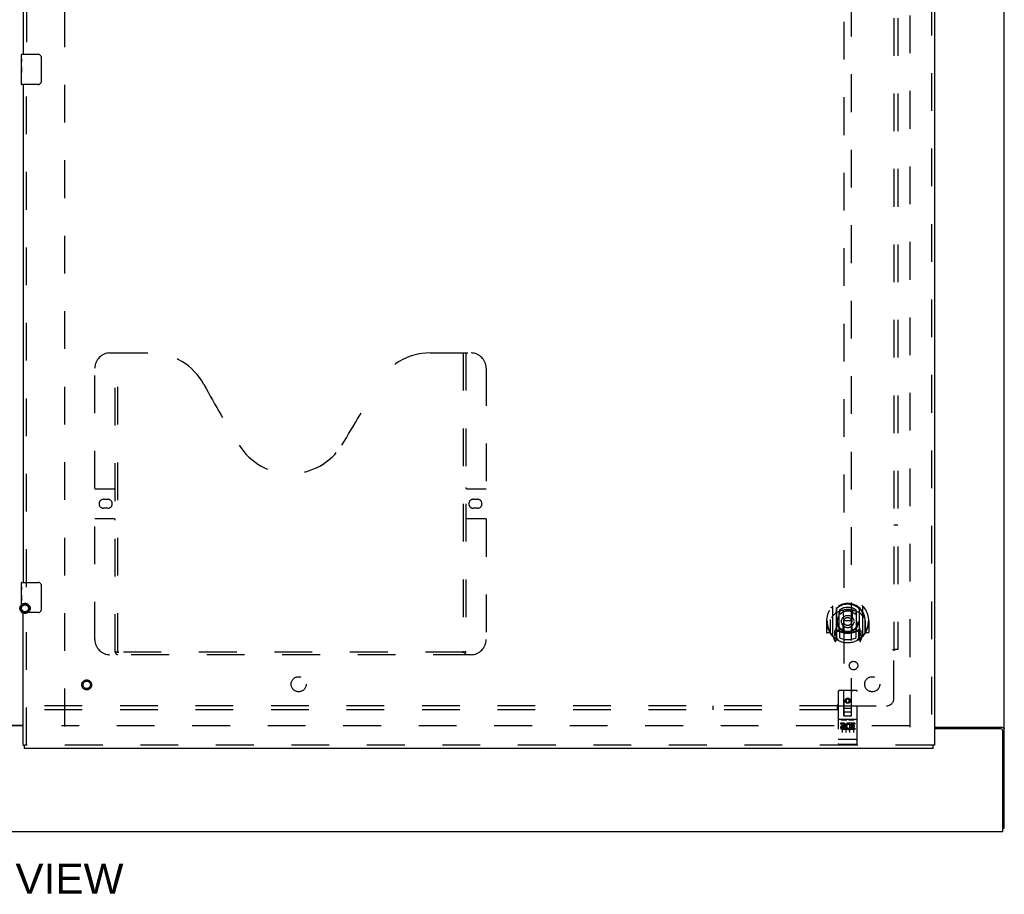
# Model space of a CAD drawing. Header units: inches. Extents: x 0 to 227, y 0 to 147.
# Tile 5 of 78: x 79 to 112, y 39 to 68. Entities that reach past the tile are written whole.
import ezdxf

# ---------------------------------------------------------------- set-up
doc = ezdxf.new("R2010")
doc.units = ezdxf.units.IN
doc.header["$LTSCALE"] = 12.505625
doc.header["$MEASUREMENT"] = 0
doc.linetypes.add('HIDDEN', pattern=[0.2, 0.1, -0.1])
doc.layers.get('0').update_dxf_attribs({"linetype": 'CONTINUOUS'})
for name, color, linetype in [('DEFAULT_2', 8, 'HIDDEN'), ('DIMENSIONS', 7, 'CONTINUOUS'), ('RIGHTHAND_DOOR_ASSEMBLY', 7, 'CONTINUOUS'), ('SUBPANEL', 7, 'CONTINUOUS')]:
    doc.layers.add(name, color=color, linetype=linetype)
doc.styles.get("Standard").update_dxf_attribs({"font": 'arial.ttf'})

msp = doc.modelspace()

# ---------------------------------------------------------------- linework, layer by layer
at = {"color": 3, "linetype": 'Continuous'}
for p, q in [((111.754, 41.106), (111.754, 108.898)), ((77.942, 44.517), (79.254, 44.517)), ((79.254, 44.502), (77.942, 44.502)), ((109.442, 44.45), (111.684, 44.45)), ((111.642, 44.398), (109.442, 44.398)), ((111.702, 41.002), (111.702, 44.338)), ((46.056, 41.002), (111.702, 41.002))]:
    msp.add_line(p, q, dxfattribs=at)
at = {"color": 7, "linetype": 'Continuous'}
msp.add_line((111.702, 41.106), (111.754, 41.106), dxfattribs=at)
at = {"color": 3, "linetype": 'Continuous'}
for points in [[(111.684, 44.45), (111.686, 44.448), (111.689, 44.447), (111.691, 44.445), (111.694, 44.444), (111.697, 44.443), (111.701, 44.441), (111.704, 44.44), (111.708, 44.438), (111.72, 44.435)], [(111.72, 44.435), (111.723, 44.433), (111.727, 44.432), (111.73, 44.431), (111.733, 44.43), (111.736, 44.428), (111.739, 44.427), (111.742, 44.426), (111.744, 44.424), (111.746, 44.423), (111.748, 44.421), (111.75, 44.419), (111.751, 44.418), (111.752, 44.416), (111.753, 44.414), (111.754, 44.413), (111.754, 44.411), (111.754, 44.409)]]:
    msp.add_lwpolyline(points, dxfattribs=at)
msp.add_arc((111.642, 44.338), 0.06, 0, 90, dxfattribs=at)
at = {"layer": 'DEFAULT_2', "color": 8, "linetype": 'HIDDEN'}
for p, q in [((80.629, 44.481), (80.629, 105.523)), ((108.629, 105.554), (108.629, 44.45)), ((108.615, 44.502), (80.525, 44.502))]:
    msp.add_line(p, q, dxfattribs=at)
for radius in [0.169, 0.124, 0.114]:
    msp.add_circle((79.313, 48.392), radius, dxfattribs=at)
at = {"layer": 'RIGHTHAND_DOOR_ASSEMBLY', "color": 8, "linetype": 'HIDDEN'}
for p, q in [((109.338, 106.148), (109.338, 43.856)), ((79.358, 83.407), (79.358, 66.597)), ((106.442, 72.831), (106.442, 44.829)), ((106.692, 44.829), (106.692, 72.831)), ((79.358, 49.097), (79.358, 65.907)), ((82.128, 56.856), (83.483, 56.856)), ((82.303, 46.946), (82.303, 56.856)), ((82.383, 46.976), (82.383, 56.856)), ((92.733, 56.856), (94.088, 56.856)), ((93.833, 56.856), (93.833, 46.976)), ((93.913, 56.856), (93.913, 46.946)), ((81.628, 47.356), (81.628, 56.356)), ((94.588, 56.356), (94.588, 47.356)), ((81.628, 52.356), (82.263, 52.356)), ((93.953, 52.356), (94.588, 52.356)), ((81.915, 52.006), (82.052, 52.006)), ((94.165, 52.006), (94.302, 52.006)), ((82.052, 51.706), (81.915, 51.706)), ((94.302, 51.706), (94.165, 51.706)), ((82.263, 51.356), (81.628, 51.356)), ((94.588, 51.356), (93.953, 51.356)), ((79.358, 43.856), (79.358, 48.407)), ((106.067, 48.457), (106.067, 47.489)), ((106.184, 48.403), (106.184, 47.387)), ((106.192, 48.378), (106.192, 47.375)), ((106.284, 47.655), (106.284, 48.286)), ((106.292, 48.339), (106.292, 48.236)), ((106.404, 48.312), (106.434, 47.973)), ((106.729, 48.312), (106.699, 47.973)), ((106.842, 48.236), (106.842, 48.339)), ((106.849, 48.286), (106.849, 47.655)), ((106.942, 48.378), (106.942, 47.375)), ((106.949, 48.403), (106.949, 47.387)), ((107.067, 47.489), (107.067, 48.457)), ((105.882, 47.973), (105.867, 47.973)), ((105.867, 47.973), (105.867, 47.6)), ((105.984, 47.973), (105.999, 47.973)), ((105.984, 47.973), (105.984, 47.585)), ((105.992, 48.02), (105.992, 48.022)), ((105.992, 47.562), (105.992, 48.02)), ((106.404, 47.629), (106.434, 47.973)), ((106.699, 47.973), (106.434, 47.973)), ((106.73, 47.629), (106.699, 47.973)), ((107.149, 47.973), (107.134, 47.973)), ((107.142, 48.02), (107.142, 48.022)), ((107.142, 47.562), (107.142, 48.02)), ((107.149, 47.973), (107.149, 47.585)), ((107.267, 47.973), (107.252, 47.973)), ((107.267, 47.973), (107.267, 47.6)), ((106.184, 47.644), (106.124, 47.644)), ((106.124, 47.644), (106.124, 47.494)), ((106.284, 47.645), (106.212, 47.645)), ((106.28, 47.627), (106.214, 47.627)), ((106.292, 47.675), (106.292, 47.422)), ((106.842, 47.422), (106.842, 47.675)), ((106.922, 47.645), (106.849, 47.645)), ((106.919, 47.627), (106.853, 47.627)), ((107.009, 47.644), (106.949, 47.644)), ((107.009, 47.494), (107.009, 47.644)), ((105.984, 47.585), (105.882, 47.585)), ((105.984, 47.585), (105.992, 47.6)), ((106.071, 47.479), (106.141, 47.303)), ((106.124, 47.494), (106.192, 47.494)), ((106.162, 47.548), (106.133, 47.502)), ((106.163, 47.384), (106.167, 47.38)), ((106.17, 47.306), (106.184, 47.387)), ((106.262, 47.325), (106.192, 47.434)), ((106.194, 47.607), (106.194, 47.4)), ((106.942, 47.434), (106.872, 47.325)), ((106.939, 47.4), (106.939, 47.607)), ((106.942, 47.494), (107.009, 47.494)), ((106.949, 47.387), (106.963, 47.306)), ((106.97, 47.383), (106.971, 47.383)), ((106.971, 47.383), (106.971, 47.384)), ((106.971, 47.383), (106.971, 47.384)), ((107.001, 47.502), (106.972, 47.548)), ((106.992, 47.303), (107.062, 47.479)), ((107.141, 47.6), (107.149, 47.585)), ((107.252, 47.585), (107.149, 47.585)), ((94.088, 46.856), (82.128, 46.856)), ((93.829, 46.936), (82.387, 46.936)), ((106.849, 45.669), (106.284, 45.669)), ((106.254, 45.639), (106.254, 43.914)), ((106.44, 44.829), (106.437, 45.639)), ((106.567, 45.402), (106.504, 45.366)), ((106.504, 45.366), (106.514, 45.36)), ((106.504, 45.366), (106.504, 45.293)), ((106.567, 45.39), (106.514, 45.36)), ((106.514, 45.36), (106.514, 45.299)), ((106.629, 45.366), (106.567, 45.402)), ((106.567, 45.402), (106.567, 45.39)), ((106.619, 45.36), (106.567, 45.39)), ((106.629, 45.366), (106.619, 45.36)), ((106.619, 45.299), (106.619, 45.36)), ((106.629, 45.293), (106.629, 45.366)), ((106.693, 44.829), (106.697, 45.639)), ((106.879, 43.914), (106.879, 45.639)), ((106.439, 45.079), (106.694, 45.079)), ((106.504, 45.293), (106.514, 45.299)), ((106.504, 45.293), (106.567, 45.257)), ((106.514, 45.299), (106.567, 45.269)), ((106.567, 45.269), (106.619, 45.299)), ((106.567, 45.257), (106.629, 45.293)), ((106.567, 45.257), (106.567, 45.269)), ((106.629, 45.293), (106.619, 45.299)), ((106.849, 44.712), (106.284, 44.712)), ((106.356, 44.696), (106.528, 44.696)), ((106.44, 44.829), (106.462, 44.829)), ((106.462, 44.829), (106.672, 44.829)), ((106.652, 44.954), (106.482, 44.954)), ((106.606, 44.696), (106.778, 44.696)), ((106.672, 44.829), (106.693, 44.829)), ((106.422, 44.59), (106.33, 44.59)), ((106.33, 44.59), (106.33, 44.548)), ((106.422, 44.548), (106.33, 44.548)), ((106.379, 44.581), (106.379, 44.275)), ((106.426, 44.504), (106.38, 44.504)), ((106.422, 44.463), (106.394, 44.463)), ((106.486, 44.419), (106.394, 44.419)), ((106.486, 44.377), (106.394, 44.377)), ((106.486, 44.419), (106.486, 44.377)), ((106.504, 44.581), (106.504, 44.275)), ((106.618, 44.425), (106.635, 44.386)), ((106.629, 44.581), (106.629, 44.275)), ((106.642, 44.555), (106.629, 44.536)), ((106.639, 44.58), (106.642, 44.578)), ((106.799, 44.59), (106.642, 44.59)), ((106.642, 44.59), (106.642, 44.578)), ((106.642, 44.555), (106.642, 44.377)), ((106.799, 44.377), (106.642, 44.377)), ((106.799, 44.548), (106.685, 44.548)), ((106.685, 44.548), (106.685, 44.504)), ((106.777, 44.504), (106.685, 44.504)), ((106.777, 44.462), (106.685, 44.462)), ((106.685, 44.462), (106.685, 44.419)), ((106.799, 44.419), (106.685, 44.419)), ((106.754, 44.581), (106.754, 44.275)), ((106.777, 44.504), (106.777, 44.462)), ((106.799, 44.59), (106.799, 44.548)), ((106.799, 44.419), (106.799, 44.377)), ((106.273, 44.043), (106.272, 44.043)), ((106.272, 44.043), (106.272, 44.043)), ((106.274, 44.043), (106.273, 44.043)), ((106.275, 44.043), (106.274, 44.043)), ((106.276, 44.042), (106.275, 44.043)), ((106.277, 44.042), (106.276, 44.042)), ((106.276, 44.042), (106.276, 44.042)), ((106.278, 44.042), (106.277, 44.042)), ((106.279, 44.042), (106.278, 44.042)), ((106.28, 44.042), (106.279, 44.042)), ((106.281, 44.042), (106.28, 44.042)), ((106.28, 44.042), (106.28, 44.042)), ((106.282, 44.042), (106.281, 44.042)), ((106.283, 44.042), (106.282, 44.042)), ((106.284, 44.042), (106.283, 44.042)), ((106.849, 44.042), (106.284, 44.042)), ((106.849, 44.042), (106.85, 44.042)), ((106.85, 44.042), (106.851, 44.042)), ((106.851, 44.042), (106.852, 44.042)), ((106.852, 44.042), (106.853, 44.042)), ((106.853, 44.042), (106.854, 44.042)), ((106.853, 44.042), (106.853, 44.042)), ((106.854, 44.042), (106.855, 44.042)), ((106.855, 44.042), (106.856, 44.042)), ((106.856, 44.042), (106.857, 44.042)), ((106.857, 44.042), (106.858, 44.042)), ((106.858, 44.042), (106.859, 44.043)), ((106.858, 44.042), (106.858, 44.042)), ((106.859, 44.043), (106.86, 44.043)), ((106.86, 44.043), (106.861, 44.043)), ((106.862, 44.043), (106.863, 44.043)), ((106.863, 44.043), (106.863, 44.043)), ((109.4, 43.856), (79.296, 43.856)), ((106.849, 43.884), (106.284, 43.884))]:
    msp.add_line(p, q, dxfattribs=at)
at = {"layer": 'RIGHTHAND_DOOR_ASSEMBLY', "color": 3, "linetype": 'Continuous'}
for p, q in [((109.442, 106.148), (109.442, 43.856)), ((79.254, 83.252), (79.254, 66.752)), ((79.254, 65.752), (79.254, 49.252)), ((79.254, 43.856), (79.254, 48.252)), ((109.4, 43.752), (79.296, 43.752))]:
    msp.add_line(p, q, dxfattribs=at)
at = {"layer": 'RIGHTHAND_DOOR_ASSEMBLY', "color": 7, "linetype": 'Continuous'}
for p, q in [((79.194, 66.591), (79.194, 66.737)), ((79.194, 66.333), (79.194, 66.59)), ((79.209, 66.752), (79.749, 66.752)), ((79.849, 66.652), (79.849, 65.852)), ((79.2, 66.535), (79.194, 66.535)), ((79.194, 66.367), (79.201, 66.367)), ((79.194, 65.767), (79.194, 66.33)), ((79.196, 66.304), (79.194, 66.304)), ((79.196, 66.306), (79.198, 66.284)), ((79.201, 66.367), (79.201, 66.503)), ((79.194, 66.172), (79.2, 66.172)), ((79.194, 66.136), (79.201, 66.136)), ((79.194, 66.073), (79.201, 66.073)), ((79.194, 65.906), (79.201, 65.906)), ((79.201, 65.906), (79.201, 66.136)), ((79.749, 65.752), (79.209, 65.752)), ((79.194, 49.091), (79.194, 49.237)), ((79.194, 48.833), (79.194, 49.09)), ((79.2, 49.035), (79.194, 49.035)), ((79.201, 48.867), (79.201, 49.003)), ((79.209, 49.252), (79.749, 49.252)), ((79.849, 49.152), (79.849, 48.352)), ((79.194, 48.867), (79.201, 48.867)), ((79.194, 48.267), (79.194, 48.83)), ((79.196, 48.804), (79.194, 48.804)), ((79.194, 48.672), (79.2, 48.672)), ((79.194, 48.636), (79.201, 48.636)), ((79.196, 48.806), (79.198, 48.784)), ((79.201, 48.406), (79.201, 48.636)), ((79.194, 48.573), (79.201, 48.573)), ((79.194, 48.406), (79.201, 48.406)), ((79.749, 48.252), (79.209, 48.252)), ((79.254, 43.856), (79.296, 43.856)), ((79.296, 43.752), (79.296, 43.856)), ((109.442, 43.856), (109.4, 43.856)), ((109.4, 43.752), (109.4, 43.856))]:
    msp.add_line(p, q, dxfattribs=at)
for points in [[(79.194, 66.591), (79.194, 66.587), (79.195, 66.583), (79.195, 66.577), (79.197, 66.564)], [(79.197, 66.564), (79.198, 66.556), (79.199, 66.548), (79.2, 66.54)], [(79.2, 66.54), (79.2, 66.531), (79.201, 66.522), (79.201, 66.512), (79.201, 66.503)], [(79.842, 66.688), (79.844, 66.682), (79.846, 66.676), (79.847, 66.67), (79.848, 66.664), (79.849, 66.658), (79.849, 66.652)], [(79.194, 66.333), (79.194, 66.325), (79.195, 66.316), (79.196, 66.306)], [(79.198, 66.284), (79.198, 66.272), (79.199, 66.26), (79.2, 66.248), (79.201, 66.235), (79.201, 66.222), (79.201, 66.21), (79.201, 66.197), (79.201, 66.184), (79.2, 66.171), (79.199, 66.159), (79.199, 66.147)], [(79.849, 65.852), (79.849, 65.845), (79.848, 65.839), (79.847, 65.833), (79.846, 65.827), (79.844, 65.821), (79.842, 65.815)], [(79.194, 49.091), (79.194, 49.087), (79.195, 49.083), (79.195, 49.077), (79.197, 49.064)], [(79.197, 49.064), (79.198, 49.056), (79.199, 49.048), (79.2, 49.04)], [(79.2, 49.04), (79.2, 49.031), (79.201, 49.022), (79.201, 49.012), (79.201, 49.003)], [(79.842, 49.188), (79.844, 49.182), (79.846, 49.176), (79.847, 49.17), (79.848, 49.164), (79.849, 49.158), (79.849, 49.152)], [(79.194, 48.833), (79.194, 48.825), (79.195, 48.816), (79.196, 48.806)], [(79.198, 48.784), (79.198, 48.772), (79.199, 48.76), (79.2, 48.748), (79.201, 48.735), (79.201, 48.722), (79.201, 48.71), (79.201, 48.697), (79.201, 48.684), (79.2, 48.671), (79.199, 48.659), (79.199, 48.647)], [(79.849, 48.352), (79.849, 48.345), (79.848, 48.339), (79.847, 48.333), (79.846, 48.327), (79.844, 48.321), (79.842, 48.315)]]:
    msp.add_lwpolyline(points, dxfattribs=at)
at = {"layer": 'RIGHTHAND_DOOR_ASSEMBLY', "color": 8, "linetype": 'HIDDEN'}
for points in [[(106.021, 48.412), (106.022, 48.413), (106.023, 48.414), (106.023, 48.414), (106.024, 48.415), (106.025, 48.416), (106.026, 48.417), (106.026, 48.418), (106.027, 48.418), (106.028, 48.419), (106.029, 48.42), (106.029, 48.421), (106.03, 48.421), (106.031, 48.422), (106.032, 48.423), (106.033, 48.423), (106.033, 48.424), (106.034, 48.425), (106.035, 48.425), (106.036, 48.426), (106.037, 48.427), (106.038, 48.427), (106.038, 48.428), (106.039, 48.428), (106.04, 48.429), (106.041, 48.429), (106.042, 48.43), (106.043, 48.431), (106.044, 48.431), (106.045, 48.432), (106.045, 48.432), (106.046, 48.432), (106.047, 48.433), (106.048, 48.433), (106.049, 48.434)], [(106.379, 48.33), (106.384, 48.331), (106.39, 48.333), (106.395, 48.334), (106.4, 48.336), (106.406, 48.337), (106.411, 48.338), (106.417, 48.339), (106.422, 48.341), (106.428, 48.342), (106.433, 48.343), (106.439, 48.344), (106.444, 48.345), (106.45, 48.346), (106.455, 48.347), (106.461, 48.348), (106.466, 48.348), (106.472, 48.349), (106.477, 48.35), (106.483, 48.351), (106.489, 48.351), (106.494, 48.352), (106.5, 48.352), (106.505, 48.353), (106.511, 48.353), (106.516, 48.354), (106.522, 48.354), (106.528, 48.355), (106.533, 48.355), (106.539, 48.355), (106.544, 48.355), (106.55, 48.355), (106.556, 48.356), (106.561, 48.356), (106.567, 48.356), (106.572, 48.356), (106.578, 48.356), (106.584, 48.355), (106.589, 48.355), (106.595, 48.355), (106.6, 48.355), (106.606, 48.355), (106.612, 48.354), (106.617, 48.354), (106.623, 48.353), (106.628, 48.353), (106.634, 48.352), (106.639, 48.352), (106.645, 48.351), (106.651, 48.351), (106.656, 48.35), (106.662, 48.349), (106.667, 48.348), (106.673, 48.348), (106.678, 48.347), (106.684, 48.346), (106.689, 48.345), (106.695, 48.344), (106.7, 48.343), (106.706, 48.342), (106.711, 48.341), (106.717, 48.339), (106.722, 48.338), (106.728, 48.337), (106.733, 48.336), (106.738, 48.334), (106.744, 48.333), (106.749, 48.331), (106.755, 48.33)], [(107.084, 48.434), (107.085, 48.433), (107.086, 48.433), (107.087, 48.432), (107.088, 48.432), (107.089, 48.432), (107.09, 48.431), (107.091, 48.431), (107.092, 48.43), (107.093, 48.429), (107.093, 48.429), (107.094, 48.428), (107.095, 48.428), (107.096, 48.427), (107.097, 48.427), (107.098, 48.426), (107.098, 48.425), (107.099, 48.425), (107.1, 48.424), (107.101, 48.423), (107.102, 48.423), (107.103, 48.422), (107.103, 48.421), (107.104, 48.421), (107.105, 48.42), (107.106, 48.419), (107.106, 48.418), (107.107, 48.418), (107.108, 48.417), (107.109, 48.416), (107.109, 48.415), (107.11, 48.414), (107.111, 48.414), (107.111, 48.413), (107.112, 48.412)], [(106.112, 48.188), (106.111, 48.187), (106.109, 48.186), (106.108, 48.184), (106.106, 48.183), (106.105, 48.181), (106.103, 48.18), (106.101, 48.178), (106.1, 48.176), (106.098, 48.174), (106.096, 48.172), (106.094, 48.171), (106.092, 48.168), (106.09, 48.166), (106.088, 48.164), (106.087, 48.162), (106.084, 48.16), (106.082, 48.157), (106.08, 48.155), (106.078, 48.152), (106.076, 48.149), (106.074, 48.146), (106.072, 48.143), (106.069, 48.14), (106.067, 48.137), (106.065, 48.134), (106.062, 48.13), (106.06, 48.127), (106.057, 48.123), (106.054, 48.119), (106.052, 48.115), (106.049, 48.111), (106.046, 48.106), (106.043, 48.102), (106.04, 48.097), (106.037, 48.092), (106.034, 48.087)], [(107.099, 48.087), (107.096, 48.092), (107.093, 48.097), (107.09, 48.102), (107.087, 48.106), (107.084, 48.111), (107.082, 48.115), (107.079, 48.119), (107.076, 48.123), (107.074, 48.127), (107.071, 48.13), (107.069, 48.134), (107.067, 48.137), (107.064, 48.14), (107.062, 48.143), (107.06, 48.146), (107.057, 48.149), (107.055, 48.152), (107.053, 48.155), (107.051, 48.157), (107.049, 48.16), (107.047, 48.162), (107.045, 48.164), (107.043, 48.166), (107.041, 48.168), (107.039, 48.171), (107.038, 48.172), (107.036, 48.174), (107.034, 48.176), (107.032, 48.178), (107.031, 48.18), (107.029, 48.181), (107.027, 48.183), (107.026, 48.184), (107.024, 48.185), (107.023, 48.187), (107.021, 48.188)], [(106.049, 47.512), (106.048, 47.513), (106.047, 47.513), (106.046, 47.514), (106.045, 47.514), (106.045, 47.515), (106.044, 47.515), (106.043, 47.516), (106.042, 47.516), (106.041, 47.517), (106.04, 47.517), (106.039, 47.518), (106.038, 47.518), (106.038, 47.519), (106.037, 47.52), (106.036, 47.52), (106.035, 47.521), (106.034, 47.522), (106.033, 47.522), (106.033, 47.523), (106.032, 47.524), (106.031, 47.524), (106.03, 47.525), (106.029, 47.526), (106.029, 47.526), (106.028, 47.527), (106.027, 47.528), (106.026, 47.529), (106.026, 47.529), (106.025, 47.53), (106.024, 47.531), (106.023, 47.532), (106.023, 47.533), (106.022, 47.533), (106.021, 47.534)], [(107.112, 47.534), (107.111, 47.533), (107.111, 47.533), (107.11, 47.532), (107.109, 47.531), (107.109, 47.53), (107.108, 47.529), (107.107, 47.529), (107.106, 47.528), (107.106, 47.527), (107.105, 47.526), (107.104, 47.526), (107.103, 47.525), (107.103, 47.524), (107.102, 47.524), (107.101, 47.523), (107.1, 47.522), (107.099, 47.522), (107.098, 47.521), (107.098, 47.52), (107.097, 47.52), (107.096, 47.519), (107.095, 47.518), (107.094, 47.518), (107.093, 47.517), (107.093, 47.517), (107.092, 47.516), (107.091, 47.516), (107.09, 47.515), (107.089, 47.515), (107.088, 47.514), (107.087, 47.514), (107.086, 47.513), (107.085, 47.513), (107.084, 47.512)], [(82.293, 46.976), (82.309, 46.965), (82.325, 46.955), (82.341, 46.947), (82.357, 46.941), (82.372, 46.937), (82.387, 46.936)], [(93.829, 46.936), (93.844, 46.937), (93.86, 46.941), (93.875, 46.947), (93.891, 46.955), (93.907, 46.965), (93.923, 46.976)], [(106.349, 44.695), (106.349, 44.695), (106.349, 44.695), (106.35, 44.695), (106.35, 44.695), (106.35, 44.695), (106.35, 44.695), (106.35, 44.695), (106.35, 44.695), (106.35, 44.695), (106.35, 44.695), (106.35, 44.695), (106.35, 44.695), (106.351, 44.695), (106.351, 44.695), (106.351, 44.696), (106.351, 44.696), (106.351, 44.696), (106.351, 44.696), (106.351, 44.696), (106.351, 44.696), (106.352, 44.696), (106.352, 44.696), (106.352, 44.696), (106.352, 44.696), (106.352, 44.696), (106.352, 44.696), (106.352, 44.696), (106.353, 44.696), (106.353, 44.696), (106.353, 44.696), (106.353, 44.696), (106.353, 44.696), (106.353, 44.696), (106.354, 44.696), (106.354, 44.696), (106.354, 44.696), (106.354, 44.696), (106.354, 44.696), (106.354, 44.696), (106.355, 44.696), (106.355, 44.696), (106.355, 44.696), (106.355, 44.696), (106.355, 44.696), (106.356, 44.696)], [(106.528, 44.696), (106.528, 44.696), (106.528, 44.696), (106.528, 44.696), (106.529, 44.696), (106.529, 44.696), (106.529, 44.696), (106.529, 44.696), (106.529, 44.696), (106.529, 44.696), (106.53, 44.696), (106.53, 44.696), (106.53, 44.696), (106.53, 44.696), (106.53, 44.696), (106.531, 44.696), (106.531, 44.696), (106.531, 44.696), (106.531, 44.696), (106.531, 44.696), (106.531, 44.696), (106.531, 44.696), (106.532, 44.696), (106.532, 44.696), (106.532, 44.696), (106.532, 44.696), (106.532, 44.696), (106.532, 44.696), (106.532, 44.696), (106.533, 44.696), (106.533, 44.696), (106.533, 44.696), (106.533, 44.695), (106.533, 44.695), (106.533, 44.695), (106.533, 44.695), (106.533, 44.695), (106.533, 44.695), (106.534, 44.695), (106.534, 44.695), (106.534, 44.695), (106.534, 44.695), (106.534, 44.695), (106.534, 44.695), (106.534, 44.695), (106.534, 44.695), (106.534, 44.695)], [(106.599, 44.695), (106.599, 44.695), (106.599, 44.695), (106.6, 44.695), (106.6, 44.695), (106.6, 44.695), (106.6, 44.695), (106.6, 44.695), (106.6, 44.695), (106.6, 44.695), (106.6, 44.695), (106.6, 44.695), (106.6, 44.695), (106.601, 44.695), (106.601, 44.695), (106.601, 44.696), (106.601, 44.696), (106.601, 44.696), (106.601, 44.696), (106.601, 44.696), (106.601, 44.696), (106.602, 44.696), (106.602, 44.696), (106.602, 44.696), (106.602, 44.696), (106.602, 44.696), (106.602, 44.696), (106.602, 44.696), (106.603, 44.696), (106.603, 44.696), (106.603, 44.696), (106.603, 44.696), (106.603, 44.696), (106.603, 44.696), (106.604, 44.696), (106.604, 44.696), (106.604, 44.696), (106.604, 44.696), (106.604, 44.696), (106.604, 44.696), (106.605, 44.696), (106.605, 44.696), (106.605, 44.696), (106.605, 44.696), (106.605, 44.696), (106.606, 44.696)], [(106.778, 44.696), (106.778, 44.696), (106.778, 44.696), (106.778, 44.696), (106.779, 44.696), (106.779, 44.696), (106.779, 44.696), (106.779, 44.696), (106.779, 44.696), (106.779, 44.696), (106.78, 44.696), (106.78, 44.696), (106.78, 44.696), (106.78, 44.696), (106.78, 44.696), (106.781, 44.696), (106.781, 44.696), (106.781, 44.696), (106.781, 44.696), (106.781, 44.696), (106.781, 44.696), (106.781, 44.696), (106.782, 44.696), (106.782, 44.696), (106.782, 44.696), (106.782, 44.696), (106.782, 44.696), (106.782, 44.696), (106.782, 44.696), (106.783, 44.696), (106.783, 44.696), (106.783, 44.696), (106.783, 44.695), (106.783, 44.695), (106.783, 44.695), (106.783, 44.695), (106.783, 44.695), (106.783, 44.695), (106.784, 44.695), (106.784, 44.695), (106.784, 44.695), (106.784, 44.695), (106.784, 44.695), (106.784, 44.695), (106.784, 44.695), (106.784, 44.695), (106.784, 44.695)], [(106.272, 44.043), (106.271, 44.043), (106.27, 44.043), (106.27, 44.043), (106.27, 44.043), (106.269, 44.043), (106.269, 44.043), (106.269, 44.043), (106.268, 44.043), (106.268, 44.043), (106.268, 44.043), (106.267, 44.043), (106.267, 44.044), (106.267, 44.044), (106.266, 44.044), (106.266, 44.044), (106.266, 44.044), (106.265, 44.044), (106.265, 44.044), (106.265, 44.044), (106.264, 44.044), (106.264, 44.044), (106.264, 44.044), (106.263, 44.044), (106.263, 44.044), (106.263, 44.044), (106.262, 44.044), (106.262, 44.045), (106.262, 44.045), (106.262, 44.045), (106.261, 44.045), (106.261, 44.045), (106.261, 44.045), (106.261, 44.045), (106.26, 44.045), (106.26, 44.045), (106.26, 44.045), (106.26, 44.045), (106.259, 44.045), (106.259, 44.046), (106.259, 44.046), (106.259, 44.046), (106.258, 44.046), (106.258, 44.046), (106.258, 44.046), (106.258, 44.046), (106.258, 44.046), (106.257, 44.046), (106.257, 44.046), (106.257, 44.046), (106.257, 44.047), (106.257, 44.047), (106.257, 44.047), (106.256, 44.047), (106.256, 44.047), (106.256, 44.047), (106.256, 44.047), (106.256, 44.047), (106.256, 44.047), (106.256, 44.047), (106.255, 44.048), (106.255, 44.048), (106.255, 44.048), (106.255, 44.048), (106.255, 44.048), (106.255, 44.048), (106.255, 44.048), (106.255, 44.048), (106.255, 44.048), (106.255, 44.048), (106.255, 44.049), (106.254, 44.049), (106.254, 44.049), (106.254, 44.049), (106.254, 44.049), (106.254, 44.049), (106.254, 44.049), (106.254, 44.049), (106.254, 44.049), (106.254, 44.049), (106.254, 44.05)], [(106.861, 44.043), (106.861, 44.043), (106.862, 44.043)], [(106.863, 44.043), (106.864, 44.043), (106.864, 44.043), (106.864, 44.043), (106.865, 44.043), (106.865, 44.043), (106.866, 44.043), (106.866, 44.043), (106.866, 44.043), (106.867, 44.044), (106.867, 44.044), (106.867, 44.044), (106.868, 44.044), (106.868, 44.044), (106.868, 44.044), (106.869, 44.044), (106.869, 44.044), (106.869, 44.044), (106.87, 44.044), (106.87, 44.044), (106.87, 44.044), (106.87, 44.044), (106.871, 44.044), (106.871, 44.044), (106.871, 44.045), (106.872, 44.045), (106.872, 44.045), (106.872, 44.045), (106.872, 44.045), (106.873, 44.045), (106.873, 44.045), (106.873, 44.045), (106.873, 44.045), (106.874, 44.045), (106.874, 44.045), (106.874, 44.045), (106.874, 44.046), (106.875, 44.046), (106.875, 44.046), (106.875, 44.046), (106.875, 44.046), (106.876, 44.046), (106.876, 44.046), (106.876, 44.046), (106.876, 44.046), (106.876, 44.046), (106.876, 44.046), (106.877, 44.047), (106.877, 44.047), (106.877, 44.047), (106.877, 44.047), (106.877, 44.047), (106.877, 44.047), (106.878, 44.047), (106.878, 44.047), (106.878, 44.047), (106.878, 44.047), (106.878, 44.048), (106.878, 44.048), (106.878, 44.048), (106.878, 44.048), (106.879, 44.048), (106.879, 44.048), (106.879, 44.048), (106.879, 44.048), (106.879, 44.048), (106.879, 44.048), (106.879, 44.049), (106.879, 44.049), (106.879, 44.049), (106.879, 44.049), (106.879, 44.049), (106.879, 44.049), (106.879, 44.049), (106.879, 44.049), (106.879, 44.049), (106.879, 44.049), (106.879, 44.05)]]:
    msp.add_lwpolyline(points, dxfattribs=at)
for centre, radius in [((106.567, 47.955), 0.35), ((106.567, 47.955), 0.335), ((106.567, 47.955), 0.205), ((106.567, 47.955), 0.133), ((81.358, 45.856), 0.164), ((81.358, 45.856), 0.124), ((106.567, 45.329), 0.085), ((106.567, 45.329), 0.0845)]:
    msp.add_circle(centre, radius, dxfattribs=at)
at = {"layer": 'RIGHTHAND_DOOR_ASSEMBLY', "color": 7, "linetype": 'Continuous'}
for centre, radius, start, end in [((79.209, 66.737), 0.015, 90, 180), ((79.749, 66.652), 0.1, 21.1999, 90), ((79.209, 65.767), 0.015, 180, 270), ((79.749, 65.852), 0.1, 270, 338.7946), ((79.209, 49.237), 0.015, 90, 180), ((79.749, 49.152), 0.1, 21.1999, 90), ((79.749, 48.352), 0.1, 270, 338.7946), ((79.209, 48.267), 0.015, 180, 270)]:
    msp.add_arc(centre, radius, start, end, dxfattribs=at)
at = {"layer": 'RIGHTHAND_DOOR_ASSEMBLY', "color": 8, "linetype": 'HIDDEN'}
for centre, radius, start, end in [((82.128, 56.356), 0.5, 90, 180), ((83.483, 54.856), 2, 28.4813, 90), ((92.733, 54.856), 2, 90, 151.5187), ((94.088, 56.356), 0.5, 0, 90), ((119.791, 74.554), 39.307, 208.4813, 211.8705), ((56.425, 74.554), 39.307, 328.1295, 331.5187), ((88.108, 54.856), 2, 211.8705, 328.1295), ((82.263, 52.396), 0.04, 270, 360), ((93.953, 52.396), 0.04, 180, 270), ((81.915, 51.856), 0.15, 90, 270), ((82.052, 51.856), 0.15, 270, 90), ((94.165, 51.856), 0.15, 90, 270), ((94.302, 51.856), 0.15, 270, 90), ((82.263, 51.316), 0.04, 0, 90), ((93.953, 51.316), 0.04, 90, 180), ((106.567, 47.973), 0.7, 305.5126, 234.4874), ((106.567, 47.971), 0.583, 0.2464, 179.7536), ((106.567, 47.945), 0.58, 7.6622, 172.3378), ((106.082, 48.457), 0.015, 135.0748, 180), ((106.567, 47.656), 0.7, 49.529, 130.471), ((106.199, 48.403), 0.015, 130.3587, 180), ((106.212, 48.378), 0.02, 129.3378, 179.9984), ((106.299, 48.286), 0.015, 112.9863, 180), ((106.567, 47.945), 0.48, 55.0461, 124.9539), ((106.567, 47.955), 0.343, 48.8739, 131.1261), ((106.384, 48.311), 0.02, 5.0796, 105.5752), ((106.749, 48.311), 0.02, 74.4248, 174.9204), ((106.834, 48.286), 0.015, 0, 67.0137), ((106.922, 48.378), 0.02, 0, 50.6594), ((106.934, 48.403), 0.015, 0, 49.6413), ((107.052, 48.457), 0.015, 0, 44.9252), ((106.567, 47.973), 0.685, 180, 213.0115), ((106.012, 48.02), 0.02, 172.3378, 180), ((106.322, 48.236), 0.03, 180, 311.1261), ((106.812, 48.236), 0.03, 228.8739, 360), ((106.567, 47.973), 0.685, 326.9885, 360), ((107.122, 48.02), 0.02, 0, 7.6622), ((106.567, 48.286), 0.7, 233.2319, 306.7681), ((106.004, 47.649), 0.188, 327.3208, 360), ((106.212, 47.625), 0.02, 90, 180), ((106.214, 47.607), 0.02, 90, 180), ((106.28, 47.607), 0.02, 66.536, 90), ((106.299, 47.655), 0.015, 180, 247.0137), ((106.567, 48.268), 0.7, 246.536, 293.464), ((106.322, 47.675), 0.03, 48.8739, 180), ((106.567, 47.955), 0.343, 228.8739, 311.1261), ((106.384, 47.631), 0.02, 254.3869, 354.9204), ((106.75, 47.631), 0.02, 185.0796, 285.6131), ((106.812, 47.675), 0.03, 0, 131.1261), ((106.834, 47.655), 0.015, 292.9863, 360), ((106.853, 47.607), 0.02, 90, 113.464), ((106.919, 47.607), 0.02, 0, 90), ((106.922, 47.625), 0.02, 0, 90), ((107.13, 47.649), 0.188, 180, 212.6792), ((82.128, 47.356), 0.5, 180, 270), ((94.088, 47.356), 0.5, 270, 360), ((105.882, 47.6), 0.015, 180, 270), ((106.012, 47.562), 0.02, 180, 215.2961), ((106.567, 47.955), 0.7, 215.2961, 324.7039), ((106.082, 47.489), 0.015, 180, 224.9252), ((106.137, 47.499), 0.005, 147.3208, 270), ((106.155, 47.309), 0.015, 201.8041, 350), ((106.172, 47.42), 0.02, 234.4874, 360), ((106.174, 47.4), 0.02, 234.7457, 360), ((106.212, 47.375), 0.02, 180, 238.5295), ((106.567, 47.955), 0.6, 242.7204, 297.2796), ((106.922, 47.375), 0.02, 301.4688, 359.9992), ((106.959, 47.4), 0.02, 180, 305.2543), ((106.962, 47.42), 0.02, 180, 305.5126), ((106.978, 47.309), 0.015, 190, 338.1959), ((106.997, 47.499), 0.005, 270, 32.6792), ((107.052, 47.489), 0.015, 315.0748, 360), ((107.122, 47.562), 0.02, 324.7039, 360), ((107.252, 47.6), 0.015, 270, 360), ((82.423, 46.976), 0.04, 180, 270), ((93.793, 46.976), 0.04, 270, 360), ((82.393, 46.946), 0.09, 180, 270), ((93.823, 46.946), 0.09, 270, 360), ((106.284, 45.639), 0.03, 90, 180), ((106.407, 45.639), 0.03, 0, 90), ((106.727, 45.639), 0.03, 90, 180), ((106.849, 45.639), 0.03, 0, 90), ((106.284, 44.742), 0.03, 180, 270), ((106.482, 44.914), 0.04, 90, 180), ((106.482, 44.869), 0.04, 180, 270), ((106.652, 44.914), 0.04, 0, 90), ((106.652, 44.869), 0.04, 270, 360), ((106.849, 44.742), 0.03, 270, 360), ((106.394, 44.441), 0.0644, 102.2995, 270.0775), ((106.394, 44.441), 0.0219, 89.9011, 270), ((106.422, 44.527), 0.0635, 270, 90), ((106.422, 44.526), 0.0219, 280.307, 90), ((106.593, 44.484), 0.107, 64.2636, 293.4027), ((106.593, 44.484), 0.0639, 54.8895, 293.4026), ((106.284, 43.914), 0.03, 180, 270), ((106.849, 43.914), 0.03, 270, 360)]:
    msp.add_arc(centre, radius, start, end, dxfattribs=at)
at = {"layer": 'RIGHTHAND_DOOR_ASSEMBLY', "color": 7, "linetype": 'Continuous'}
for centre in [(79.457, 66.168), (79.457, 48.668)]:
    msp.add_ellipse(centre, major_axis=(0.263, 0), ratio=0.432808, start_param=-3.141593, end_param=-2.961605, dxfattribs=at)
at = {"layer": 'SUBPANEL', "color": 8, "linetype": 'HIDDEN'}
for p, q in [((108.098, 102.97), (108.098, 47.033)), ((108.223, 102.97), (108.223, 47.033)), ((108.098, 51.158), (108.223, 51.158)), ((108.057, 47.033), (108.137, 47.033)), ((108.098, 45.408), (108.098, 46.998)), ((108.223, 47.033), (108.137, 47.033)), ((106.223, 45.158), (51.536, 45.158)), ((106.223, 45.033), (51.536, 45.033)), ((102.098, 45.158), (102.098, 45.033)), ((106.223, 45.119), (106.223, 45.199)), ((106.223, 45.033), (106.223, 45.119)), ((106.24, 45.139), (106.247, 45.146)), ((106.258, 45.158), (107.848, 45.158))]:
    msp.add_line(p, q, dxfattribs=at)
for points in [[(108.057, 47.033), (108.058, 47.031), (108.059, 47.029), (108.059, 47.028), (108.06, 47.026), (108.061, 47.025), (108.063, 47.023), (108.064, 47.021), (108.065, 47.02), (108.067, 47.019), (108.069, 47.017), (108.071, 47.016), (108.072, 47.014), (108.074, 47.013), (108.077, 47.012), (108.079, 47.01), (108.083, 47.008)], [(108.083, 47.008), (108.086, 47.006), (108.088, 47.005), (108.09, 47.003), (108.092, 47.002), (108.094, 47), (108.096, 46.999), (108.098, 46.998)], [(108.117, 47.016), (108.11, 47.009), (108.108, 47.007), (108.107, 47.006), (108.105, 47.004), (108.103, 47.002), (108.101, 47), (108.1, 46.999), (108.098, 46.998)], [(108.137, 47.033), (108.134, 47.031), (108.132, 47.03), (108.13, 47.028), (108.128, 47.027), (108.126, 47.025), (108.125, 47.023), (108.123, 47.022), (108.121, 47.02), (108.12, 47.019), (108.118, 47.017), (108.117, 47.016)], [(106.223, 45.199), (106.225, 45.198), (106.227, 45.197), (106.228, 45.196), (106.23, 45.196), (106.231, 45.194), (106.233, 45.193), (106.234, 45.192), (106.236, 45.19), (106.237, 45.189), (106.239, 45.187), (106.24, 45.185), (106.241, 45.183), (106.243, 45.181), (106.244, 45.179), (106.245, 45.177)], [(106.223, 45.119), (106.225, 45.122), (106.226, 45.124), (106.228, 45.126), (106.229, 45.128), (106.231, 45.13), (106.232, 45.131), (106.234, 45.133), (106.235, 45.135), (106.237, 45.136), (106.239, 45.138), (106.24, 45.139)], [(106.245, 45.177), (106.248, 45.173), (106.25, 45.17), (106.251, 45.168), (106.253, 45.166), (106.254, 45.163), (106.256, 45.161), (106.257, 45.16), (106.258, 45.158)], [(106.247, 45.146), (106.248, 45.147), (106.25, 45.149), (106.252, 45.151), (106.254, 45.153), (106.255, 45.155), (106.257, 45.156), (106.258, 45.158)]]:
    msp.add_lwpolyline(points, dxfattribs=at)
for centre, radius in [((106.761, 46.495), 0.141), ((88.379, 45.877), 0.25), ((107.379, 45.877), 0.25)]:
    msp.add_circle(centre, radius, dxfattribs=at)
msp.add_arc((107.848, 45.408), 0.25, 270, 360, dxfattribs=at)

# ---------------------------------------------------------------- texts
at = {"layer": 'DIMENSIONS', "color": 2, "linetype": 'Continuous', "insert": (78.179, 39.936), "char_height": 1.0031, "width": 8.77828, "attachment_point": 2, "line_spacing_factor": 0.9}
msp.add_mtext('FRONT VIEW', dxfattribs=at)

doc.saveas('drawing.dxf')
